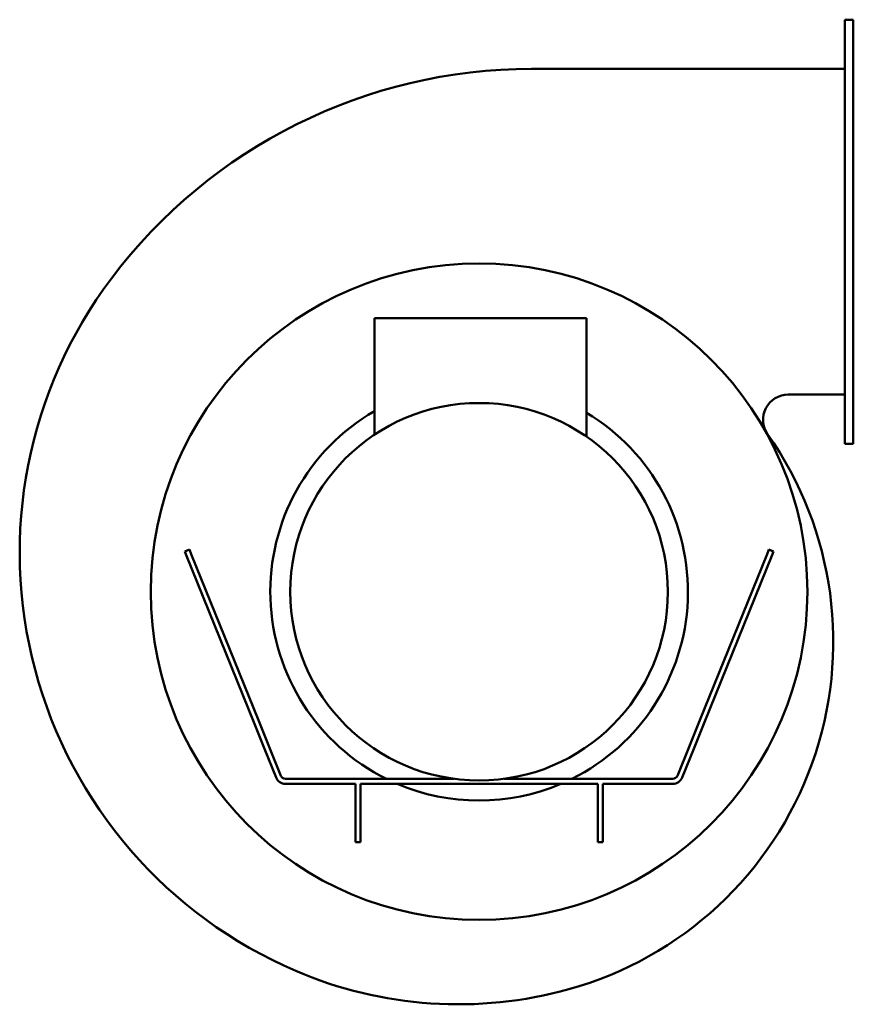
# Model space of a CAD drawing. Header units: millimetres. Extents: x 380 to 880, y 151 to 740.
import ezdxf

# ---------------------------------------------------------------- set-up
doc = ezdxf.new("R2010")
doc.units = ezdxf.units.MM
doc.header["$LTSCALE"] = 3
doc.layers.add('Widoczne (ISO)', color=7, linetype='Continuous', lineweight=50)

msp = doc.modelspace()

# ---------------------------------------------------------------- linework, layer by layer
at = {"layer": 'Widoczne (ISO)'}
for p, q in [((874.5, 734.25), (874.5, 740.25)), ((879.5, 740.25), (874.5, 740.25)), ((879.5, 740.25), (879.5, 734.25)), ((874.5, 492.25), (874.5, 734.25)), ((879.5, 492.25), (879.5, 734.25)), ((874.5, 710.75), (686.91, 710.75)), ((592.85, 561.57), (719.85, 561.57)), ((592.85, 561.57), (592.85, 491.79)), ((719.85, 561.57), (719.85, 490.64)), ((840.5, 515.75), (874.5, 515.75)), ((874.5, 486.25), (874.5, 492.25)), ((879.5, 492.25), (879.5, 486.25)), ((874.5, 486.25), (879.5, 486.25)), ((482.09, 422.95), (479.31, 421.83)), ((480.36, 419.22), (479.31, 421.83)), ((520.57, 319.71), (480.36, 419.22)), ((482.09, 422.95), (483.14, 420.35)), ((483.14, 420.35), (523.35, 320.83)), ((787.65, 320.83), (827.86, 420.35)), ((830.64, 419.22), (790.43, 319.71)), ((827.86, 420.35), (828.91, 422.95)), ((831.69, 421.83), (828.91, 422.95)), ((831.69, 421.83), (830.64, 419.22)), ((527.01, 303.77), (520.57, 319.71)), ((523.35, 320.83), (529.79, 304.89)), ((781.21, 304.89), (787.65, 320.83)), ((790.43, 319.71), (783.99, 303.77)), ((527.01, 303.77), (533.98, 286.5)), ((529.79, 304.89), (536.77, 287.63)), ((781.21, 304.89), (774.23, 287.63)), ((777.02, 286.5), (783.99, 303.77)), ((640.5, 285.75), (539.55, 285.75)), ((771.45, 285.75), (670.5, 285.75)), ((581.51, 282.75), (539.55, 282.75)), ((581.51, 282.75), (581.51, 278.06)), ((581.51, 272.11), (581.51, 278.06)), ((584.51, 282.75), (584.51, 278.06)), ((726.49, 282.75), (584.51, 282.75)), ((584.51, 278.06), (584.51, 272.11)), ((726.49, 282.75), (726.49, 278.06)), ((726.49, 272.11), (726.49, 278.06)), ((729.49, 282.75), (729.49, 278.06)), ((771.45, 282.75), (729.49, 282.75)), ((729.49, 278.06), (729.49, 272.11)), ((581.51, 247.93), (581.51, 272.11)), ((584.51, 272.11), (584.51, 247.93)), ((726.49, 247.93), (726.49, 272.11)), ((729.49, 272.11), (729.49, 247.93)), ((581.51, 247.75), (581.51, 247.93)), ((581.51, 247.75), (584.51, 247.75)), ((584.51, 247.93), (584.51, 247.75)), ((726.49, 247.75), (726.49, 247.93)), ((726.49, 247.75), (729.49, 247.75)), ((729.49, 247.93), (729.49, 247.75))]:
    msp.add_line(p, q, dxfattribs=at)
for radius in [196.5, 113]:
    msp.add_circle((655.5, 397.75), radius, dxfattribs=at)
for centre, radius, start, end in [((686.91, 395.82), 314.93, 90, 143.00688), ((653.09, 421.3), 272.59, 143.00688, 246.81022), ((840.5, 500.75), 15, 90, 215.0939), ((655.5, 397.75), 125, 120.07804, 243.6371), ((655.5, 397.75), 125, 296.3629, 59.01452), ((651.46, 367.92), 216.04, 285.49912, 35.0939), ((539.55, 288.75), 6, 202, 270), ((539.55, 288.75), 3, 202, 270), ((771.45, 288.75), 3, 270, 338), ((771.45, 288.75), 6, 270, 338), ((655.5, 397.75), 125, 246.92601, 293.07399), ((643.12, 398.01), 247.26, 246.81022, 285.49912)]:
    msp.add_arc(centre, radius, start, end, dxfattribs=at)

doc.saveas('drawing.dxf')
